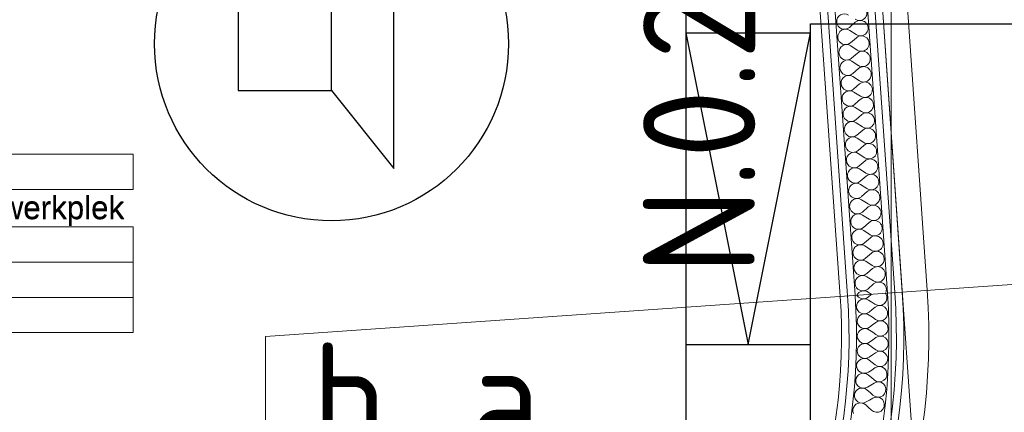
# Model space of a CAD drawing. Header units: millimetres. Extents: x -39149 to 267781, y -2340 to 58540.
# Tile 225 of 244: x 41812 to 43393, y 38882 to 39512. Entities that reach past the tile are written whole.
import ezdxf
from ezdxf.enums import TextEntityAlignment as Align

# ---------------------------------------------------------------- set-up
doc = ezdxf.new("R2010")
doc.units = ezdxf.units.MM
doc.header["$LTSCALE"] = 100
doc.header["$MEASUREMENT"] = 0
doc.linetypes.add('B0605', pattern=[141, 70, -35, 1, -35])
doc.linetypes.add('B0701', pattern=[46.823999, 31.199999, -15.624])
for name, color, linetype in [('22 C Binnenwanden', 7, 'Continuous'), ('22 C Binnenwanden Doorsnede-arcering', 7, 'Continuous'), ('22 C Binnenwanden Laagscheidingslijnen', 7, 'Continuous'), ('82 Interieur', 7, 'Continuous'), ('A Stramien', 7, 'Continuous'), ('EL6131--_KG', 3, 'Continuous'), ('EL6311--_LICHT_BINNEN', 3, 'Continuous'), ('EL6421--_GELUID', 3, 'Continuous'), ('EL6441--_DATACOM', 3, 'Continuous'), ('T Maatvoering 1_ 50', 7, 'Continuous'), ('Z Ruimteoppervlak', 7, 'Continuous'), ('Z Ruimteoppervlak Zone label', 7, 'Continuous'), ('Z Ruimteoppervlak Zone tekst', 7, 'Continuous')]:
    doc.layers.add(name, color=color, linetype=linetype)
doc.styles.add('buro-012', font='isocp.shx', dxfattribs={"height": 120})
doc.styles.add('BURO-018', font='isocp.shx', dxfattribs={"height": 180})
doc.styles.add('GENERATED_STYLE_1', font='arial.ttf')
doc.styles.add('GENERATED_STYLE_2', font='swiss.ttf')
doc.styles.add('GENERATED_STYLE_3', font='swiss.ttf', dxfattribs={"width": 0.96})
doc.styles.get("Standard").update_dxf_attribs({"font": 'txt', "bigfont": 'BIGFONT.SHX'})

# ---------------------------------------------------------------- blocks, each defined once
blk = doc.blocks.new('concentratie werkplek_0.14_3_7', base_point=(41743.7, 39154.6))
at = {"layer": 'Z Ruimteoppervlak Zone label', "color": 8, "linetype": 'Continuous', "lineweight": 0}
for p, q in [((41493.4, 39296), (41994.1, 39296)), ((41493.4, 39239.4), (41493.4, 39296)), ((41994.1, 39296), (41994.1, 39239.4)), ((41994.1, 39239.4), (41493.4, 39239.4)), ((41493.4, 39179.1), (41994.1, 39179.1)), ((41493.4, 39122.5), (41493.4, 39179.1)), ((41994.1, 39179.1), (41994.1, 39122.5)), ((41994.1, 39122.5), (41493.4, 39122.5)), ((41493.4, 39122.5), (41994.1, 39122.5)), ((41493.4, 39065.9), (41493.4, 39122.5)), ((41994.1, 39122.5), (41994.1, 39065.9)), ((41994.1, 39065.9), (41493.4, 39065.9)), ((41493.4, 39065.9), (41994.1, 39065.9)), ((41493.4, 39009.4), (41493.4, 39065.9)), ((41994.1, 39065.9), (41994.1, 39009.4)), ((41994.1, 39009.4), (41493.4, 39009.4))]:
    blk.add_line(p, q, dxfattribs=at)
at = {"linetype": 'Continuous', "lineweight": 0, "flags": 1}
for tag in ['ROOM_AREA', 'ROOM_PERIM', 'ROOM_WALLS_SURF', 'ROOM_DOORS_SURF', 'ROOM_WINDS_SURF', 'ROOM_BASELEV', 'ROOM_NET_AREA', 'ROOM_REDUCED_AREA', 'ROOM_CALC_AREA', 'ROOM_VOLUME']:
    blk.add_attdef(tag, text='', height=2000, dxfattribs=at).set_placement((41743.7, 38583.2), align=Align.BOTTOM_LEFT)
at = {"layer": 'Z Ruimteoppervlak Zone tekst', "color": 2, "lineweight": 0, "insert": (41513.4, 39170.9), "char_height": 36, "attachment_point": 1, "style": 'GENERATED_STYLE_1'}
blk.add_mtext('{7,38 m²}', dxfattribs=at)
at = {"layer": 'Z Ruimteoppervlak Zone tekst', "color": 2, "lineweight": 0}
for tag, style, p in [('ROOM_NUMBER', 'GENERATED_STYLE_1', (41513.4, 39241.1)), ('ROOM_NAME', 'GENERATED_STYLE_2', (41493.4, 39180.5)), ('ROOM_HEIGHT', 'GENERATED_STYLE_1', (41513.4, 39067.6)), ('BASEC', 'GENERATED_STYLE_1', (41513.4, 39011.1))]:
    blk.add_attdef(tag, text='', height=36, dxfattribs=dict(at, style=style)).set_placement(p, align=Align.BOTTOM_LEFT)
blk = doc.blocks.new('*X620')
at = {"layer": '22 C Binnenwanden Doorsnede-arcering', "color": 8, "linetype": 'Continuous', "lineweight": 0}
for p, q in [((43179.4, 39070.4), (43174.7, 39066.5)), ((43180.3, 39071.1), (43179.4, 39070.4)), ((43201.9, 39072.6), (43202.6, 39071.9)), ((43202.6, 39071.9), (43204.2, 39068)), ((43156.6, 39068.5), (43156.1, 39069.4)), ((43156.1, 39054.3), (43157.3, 39057.3)), ((43158.9, 39066.2), (43156.6, 39068.5)), ((43157.3, 39057.3), (43159.3, 39060)), ((43161.9, 39064.5), (43158.9, 39066.2)), ((43159.3, 39060), (43162, 39062)), ((43165.2, 39063.7), (43161.9, 39064.5)), ((43162, 39062), (43165.2, 39063.3)), ((43168.6, 39063.7), (43165.2, 39063.7)), ((43165.2, 39063.3), (43168.6, 39063.6)), ((43171.9, 39064.7), (43168.6, 39063.7)), ((43168.6, 39063.6), (43172, 39063.1)), ((43174.7, 39066.5), (43171.9, 39064.7)), ((43172, 39063.1), (43175, 39061.7)), ((43180.2, 39058.3), (43175, 39061.7)), ((43185.3, 39055), (43180.2, 39058.3)), ((43189.2, 39053.3), (43185.3, 39055)), ((43200.9, 39056.4), (43197.4, 39054)), ((43203.3, 39059.8), (43200.9, 39056.4)), ((43204.5, 39063.8), (43203.3, 39059.8)), ((43204.2, 39068), (43204.5, 39063.8)), ((43155.8, 39051), (43156.1, 39054.3)), ((43156.4, 39047.8), (43155.8, 39051)), ((43157.9, 39044.9), (43156.4, 39047.8)), ((43160.2, 39042.5), (43157.9, 39044.9)), ((43163.1, 39040.8), (43160.2, 39042.5)), ((43166.4, 39039.8), (43163.1, 39040.8)), ((43163.2, 39038.3), (43166.4, 39039.4)), ((43169.8, 39039.8), (43166.4, 39039.8)), ((43166.4, 39039.4), (43169.8, 39039.7)), ((43173.1, 39040.7), (43169.8, 39039.8)), ((43169.8, 39039.7), (43173.2, 39039.1)), ((43176, 39042.4), (43173.1, 39040.7)), ((43173.2, 39039.1), (43176.2, 39037.6)), ((43180.8, 39046.3), (43176, 39042.4)), ((43185.6, 39050.1), (43180.8, 39046.3)), ((43185.6, 39050.1), (43189.2, 39052.2)), ((43193.4, 39053), (43189.2, 39053.3)), ((43189.2, 39052.2), (43193.4, 39052.9)), ((43197.4, 39054), (43193.4, 39053)), ((43193.4, 39052.9), (43197.5, 39052.3)), ((43197.5, 39052.3), (43201.2, 39050.3)), ((43201.2, 39050.3), (43204, 39047.1)), ((43204, 39047.1), (43205.5, 39043.2)), ((43205.7, 39039), (43204.4, 39035)), ((43205.5, 39043.2), (43205.7, 39039)), ((43156.7, 39027.5), (43157.1, 39030.7)), ((43157.2, 39024.3), (43156.7, 39027.5)), ((43157.1, 39030.7), (43158.4, 39033.7)), ((43158.7, 39021.3), (43157.2, 39024.3)), ((43158.4, 39033.7), (43160.5, 39036.3)), ((43160.5, 39036.3), (43163.2, 39038.3)), ((43181.3, 39034.2), (43176.2, 39037.6)), ((43186.3, 39030.7), (43181.3, 39034.2)), ((43186.5, 39025.8), (43181.6, 39022)), ((43190.1, 39028.9), (43186.3, 39030.7)), ((43186.5, 39025.8), (43190.1, 39027.8)), ((43194.3, 39028.4), (43190.1, 39028.9)), ((43190.1, 39027.8), (43194.3, 39028.4)), ((43198.4, 39029.4), (43194.3, 39028.4)), ((43194.3, 39028.4), (43198.4, 39027.7)), ((43201.9, 39031.7), (43198.4, 39029.4)), ((43198.4, 39027.7), (43202, 39025.6)), ((43204.4, 39035), (43201.9, 39031.7)), ((43202, 39025.6), (43204.8, 39022.4)), ((43157.5, 39007.1), (43158.8, 39010.1)), ((43160.9, 39018.8), (43158.7, 39021.3)), ((43158.8, 39010.1), (43161, 39012.6)), ((43163.7, 39017), (43160.9, 39018.8)), ((43161, 39012.6), (43163.8, 39014.5)), ((43167, 39016), (43163.7, 39017)), ((43163.8, 39014.5), (43167, 39015.6)), ((43170.4, 39015.9), (43167, 39016)), ((43167, 39015.6), (43170.4, 39015.8)), ((43173.7, 39016.7), (43170.4, 39015.9)), ((43170.4, 39015.8), (43173.7, 39015.1)), ((43176.7, 39018.3), (43173.7, 39016.7)), ((43173.7, 39015.1), (43176.8, 39013.5)), ((43181.6, 39022), (43176.7, 39018.3)), ((43181.7, 39009.9), (43176.8, 39013.5)), ((43186.7, 39006.3), (43181.7, 39009.9)), ((43204.9, 39010.2), (43202.3, 39007)), ((43204.8, 39022.4), (43206.2, 39018.4)), ((43206.3, 39014.2), (43204.9, 39010.2)), ((43206.2, 39018.4), (43206.3, 39014.2)), ((43157, 39003.9), (43157.5, 39007.1)), ((43157.5, 39000.6), (43157, 39003.9)), ((43158.8, 38997.7), (43157.5, 39000.6)), ((43161, 38995.1), (43158.8, 38997.7)), ((43163.8, 38993.2), (43161, 38995.1)), ((43167, 38992.2), (43163.8, 38993.2)), ((43163.8, 38990.7), (43167, 38991.7)), ((43170.4, 38992), (43167, 38992.2)), ((43167, 38991.7), (43170.4, 38991.9)), ((43173.8, 38992.7), (43170.4, 38992)), ((43170.4, 38991.9), (43173.8, 38991.1)), ((43176.8, 38994.2), (43173.8, 38992.7)), ((43181.8, 38997.8), (43176.8, 38994.2)), ((43186.7, 39001.5), (43181.8, 38997.8)), ((43190.5, 39004.5), (43186.7, 39006.3)), ((43186.7, 39001.5), (43190.5, 39003.3)), ((43194.6, 39003.9), (43190.5, 39004.5)), ((43190.5, 39003.3), (43194.6, 39003.9)), ((43198.7, 39004.8), (43194.6, 39003.9)), ((43194.6, 39003.9), (43198.7, 39003)), ((43202.3, 39007), (43198.7, 39004.8)), ((43198.7, 39003), (43202.3, 39000.8)), ((43202.3, 39000.8), (43204.9, 38997.6)), ((43204.9, 38997.6), (43206.3, 38993.6)), ((43206.3, 38993.6), (43206.3, 38989.4)), ((43156.7, 38980.3), (43157.3, 38983.5)), ((43157.1, 38977), (43156.7, 38980.3)), ((43158.4, 38974), (43157.1, 38977)), ((43157.3, 38983.5), (43158.7, 38986.4)), ((43158.7, 38986.4), (43160.9, 38988.9)), ((43160.9, 38988.9), (43163.8, 38990.7)), ((43173.8, 38991.1), (43176.7, 38989.4)), ((43181.6, 38985.7), (43176.7, 38989.4)), ((43186.4, 38977.1), (43181.3, 38973.6)), ((43186.5, 38982), (43181.6, 38985.7)), ((43186.4, 38977.1), (43190.2, 38978.9)), ((43190.2, 38980), (43186.5, 38982)), ((43194.3, 38979.4), (43190.2, 38980)), ((43190.2, 38978.9), (43194.3, 38979.4)), ((43198.5, 38980.1), (43194.3, 38979.4)), ((43194.3, 38979.4), (43198.4, 38978.4)), ((43198.4, 38978.4), (43201.9, 38976.1)), ((43202.1, 38982.2), (43198.5, 38980.1)), ((43201.9, 38976.1), (43204.5, 38972.8)), ((43204.8, 38985.5), (43202.1, 38982.2)), ((43206.3, 38989.4), (43204.8, 38985.5)), ((43155.9, 38956.7), (43156.5, 38959.9)), ((43156.5, 38959.9), (43158, 38962.8)), ((43158, 38962.8), (43160.3, 38965.2)), ((43160.5, 38971.4), (43158.4, 38974)), ((43160.3, 38965.2), (43163.2, 38967)), ((43163.3, 38969.5), (43160.5, 38971.4)), ((43163.2, 38967), (43166.4, 38967.9)), ((43166.5, 38968.3), (43163.3, 38969.5)), ((43166.4, 38967.9), (43169.9, 38967.9)), ((43169.9, 38968), (43166.5, 38968.3)), ((43173.2, 38968.7), (43169.9, 38968)), ((43169.9, 38967.9), (43173.2, 38967.1)), ((43176.3, 38970.2), (43173.2, 38968.7)), ((43173.2, 38967.1), (43176.1, 38965.4)), ((43180.9, 38961.5), (43176.1, 38965.4)), ((43181.3, 38973.6), (43176.3, 38970.2)), ((43185.7, 38957.7), (43180.9, 38961.5)), ((43204.1, 38960.7), (43201.3, 38957.5)), ((43205.6, 38964.6), (43204.1, 38960.7)), ((43204.5, 38972.8), (43205.8, 38968.8)), ((43205.8, 38968.8), (43205.6, 38964.6)), ((43156.2, 38953.4), (43155.9, 38956.7)), ((43157.4, 38950.4), (43156.2, 38953.4)), ((43159.4, 38947.8), (43157.4, 38950.4)), ((43162.1, 38945.7), (43159.4, 38947.8)), ((43162, 38943.2), (43165.3, 38944.1)), ((43165.3, 38944.5), (43162.1, 38945.7)), ((43168.7, 38944.1), (43165.3, 38944.5)), ((43165.3, 38944.1), (43168.7, 38944)), ((43172.1, 38944.7), (43168.7, 38944.1)), ((43168.7, 38944), (43172, 38943.1)), ((43175.1, 38946.1), (43172.1, 38944.7)), ((43180.3, 38949.4), (43175.1, 38946.1)), ((43185.4, 38952.8), (43180.3, 38949.4)), ((43185.4, 38952.8), (43189.3, 38954.5)), ((43189.3, 38955.6), (43185.7, 38957.7)), ((43193.4, 38954.9), (43189.3, 38955.6)), ((43189.3, 38954.5), (43193.4, 38954.8)), ((43197.6, 38955.5), (43193.4, 38954.9)), ((43193.4, 38954.8), (43197.5, 38953.8)), ((43197.5, 38953.8), (43201, 38951.4)), ((43201.3, 38957.5), (43197.6, 38955.5)), ((43201, 38951.4), (43203.4, 38948)), ((43203.4, 38948), (43204.6, 38944)), ((43204.6, 38944), (43204.4, 38939.8)), ((43154.4, 38933.1), (43155.1, 38936.3)), ((43154.7, 38929.9), (43154.4, 38933.1)), ((43155.8, 38926.8), (43154.7, 38929.9)), ((43155.1, 38936.3), (43156.7, 38939.2)), ((43156.7, 38939.2), (43159.1, 38941.6)), ((43159.1, 38941.6), (43162, 38943.2)), ((43172, 38943.1), (43174.9, 38941.3)), ((43179.6, 38937.4), (43174.9, 38941.3)), ((43183.9, 38928.5), (43178.7, 38925.3)), ((43184.2, 38933.4), (43179.6, 38937.4)), ((43183.9, 38928.5), (43187.8, 38930.1)), ((43187.8, 38931.2), (43184.2, 38933.4)), ((43191.9, 38930.4), (43187.8, 38931.2)), ((43187.8, 38930.1), (43191.9, 38930.4)), ((43196.1, 38930.9), (43191.9, 38930.4)), ((43191.9, 38930.4), (43196, 38929.2)), ((43196, 38929.2), (43199.4, 38926.8)), ((43199.8, 38932.9), (43196.1, 38930.9)), ((43202.7, 38935.9), (43199.8, 38932.9)), ((43204.4, 38939.8), (43202.7, 38935.9)), ((43152.4, 38909.6), (43153.2, 38912.8)), ((43153.2, 38912.8), (43154.8, 38915.6)), ((43154.8, 38915.6), (43157.2, 38917.9)), ((43157.8, 38924.1), (43155.8, 38926.8)), ((43157.2, 38917.9), (43160.2, 38919.5)), ((43160.4, 38922), (43157.8, 38924.1)), ((43160.2, 38919.5), (43163.5, 38920.3)), ((43163.6, 38920.7), (43160.4, 38922)), ((43163.5, 38920.3), (43166.9, 38920.2)), ((43166.9, 38920.3), (43163.6, 38920.7)), ((43170.3, 38920.7), (43166.9, 38920.3)), ((43166.9, 38920.2), (43170.2, 38919.1)), ((43170.2, 38919.1), (43173, 38917.3)), ((43173.4, 38922.1), (43170.3, 38920.7)), ((43177.6, 38913.2), (43173, 38917.3)), ((43178.7, 38925.3), (43173.4, 38922.1)), ((43182.2, 38909.1), (43177.6, 38913.2)), ((43199.4, 38926.8), (43201.8, 38923.3)), ((43202.5, 38915), (43200.7, 38911.2)), ((43201.8, 38923.3), (43202.8, 38919.2)), ((43202.8, 38919.2), (43202.5, 38915)), ((43152.6, 38906.4), (43152.4, 38909.6)), ((43153.6, 38903.3), (43152.6, 38906.4)), ((43155.5, 38900.5), (43153.6, 38903.3)), ((43158.1, 38898.4), (43155.5, 38900.5)), ((43157.8, 38895.9), (43161.2, 38896.6)), ((43161.2, 38897), (43158.1, 38898.4)), ((43164.6, 38896.4), (43161.2, 38897)), ((43161.2, 38896.6), (43164.6, 38896.3)), ((43168, 38896.8), (43164.6, 38896.4)), ((43171.1, 38898.1), (43168, 38896.8)), ((43176.4, 38901.2), (43171.1, 38898.1)), ((43181.7, 38904.3), (43176.4, 38901.2)), ((43181.7, 38904.3), (43185.6, 38905.8)), ((43185.8, 38906.9), (43182.2, 38909.1)), ((43185.6, 38905.8), (43189.8, 38905.9)), ((43189.8, 38905.9), (43185.8, 38906.9)), ((43194, 38906.4), (43189.8, 38905.9)), ((43189.8, 38905.9), (43193.8, 38904.7)), ((43193.8, 38904.7), (43197.2, 38902.1)), ((43197.8, 38908.2), (43194, 38906.4)), ((43197.2, 38902.1), (43199.5, 38898.6)), ((43200.7, 38911.2), (43197.8, 38908.2)), ((43199.5, 38898.6), (43200.4, 38894.5)), ((43149.8, 38886.2), (43150.7, 38889.3)), ((43149.9, 38882.9), (43149.8, 38886.2)), ((43150.8, 38879.8), (43149.9, 38882.9)), ((43150.7, 38889.3), (43152.4, 38892.1)), ((43152.4, 38892.1), (43154.8, 38894.4)), ((43154.8, 38894.4), (43157.8, 38895.9)), ((43164.6, 38896.3), (43167.8, 38895.2)), ((43167.8, 38895.2), (43170.6, 38893.3)), ((43175.1, 38889.1), (43170.6, 38893.3)), ((43179.6, 38884.9), (43175.1, 38889.1)), ((43183.1, 38882.6), (43179.6, 38884.9)), ((43187.1, 38881.6), (43183.1, 38882.6)), ((43191.3, 38881.9), (43187.1, 38881.6)), ((43195.1, 38883.6), (43191.3, 38881.9)), ((43198.1, 38886.6), (43195.1, 38883.6)), ((43200, 38890.3), (43198.1, 38886.6)), ((43200.4, 38894.5), (43200, 38890.3))]:
    blk.add_line(p, q, dxfattribs=at)
blk = doc.blocks.new('Wall_118_7', base_point=(42206.8, 37978))
at = {"layer": '22 C Binnenwanden', "color": 8, "linetype": 'Continuous', "lineweight": 0}
for radius in [1025, 925]:
    blk.add_arc((42206.8, 39003), radius, 270, 4.0043, dxfattribs=at)
at = {"layer": '22 C Binnenwanden Laagscheidingslijnen', "color": 8, "linetype": 'Continuous', "lineweight": 0}
for radius in [1013, 1001, 949, 937]:
    blk.add_arc((42206.8, 39003), radius, 270, 4.0043, dxfattribs=at)
at = {"layer": '22 C Binnenwanden', "color": 1, "lineweight": 0}
blk.add_blockref('*X620', (0, 0), dxfattribs=at)
blk = doc.blocks.new('*X624')
at = {"layer": '22 C Binnenwanden Doorsnede-arcering', "color": 8, "linetype": 'Continuous', "lineweight": 0}
for p, q in [((43153.8, 39507.5), (43144.4, 39499.4)), ((43155.2, 39487.7), (43144.8, 39494.4)), ((43155.5, 39482.8), (43146.2, 39474.7)), ((43156.9, 39463), (43146.5, 39469.7)), ((43157.3, 39458.1), (43147.9, 39450)), ((43158.6, 39438.3), (43148.2, 39445)), ((43159, 39433.4), (43149.6, 39425.3)), ((43160.4, 39413.6), (43150, 39420.3)), ((43160.7, 39408.7), (43151.4, 39400.6)), ((43162.1, 39388.9), (43151.7, 39395.6)), ((43162.4, 39384), (43153.1, 39375.9)), ((43163.8, 39364.2), (43153.4, 39370.9)), ((43164.2, 39359.3), (43154.8, 39351.2)), ((43165.6, 39339.5), (43155.2, 39346.2)), ((43165.9, 39334.6), (43156.5, 39326.5)), ((43167.3, 39314.8), (43156.9, 39321.5)), ((43167.6, 39309.9), (43158.3, 39301.8)), ((43169, 39290.1), (43158.6, 39296.8)), ((43169.4, 39285.2), (43160, 39277.1)), ((43170.7, 39265.4), (43160.3, 39272.1)), ((43171.1, 39260.5), (43161.7, 39252.4)), ((43172.5, 39240.7), (43162.1, 39247.4)), ((43172.8, 39235.8), (43163.5, 39227.7)), ((43174.2, 39216), (43163.8, 39222.7)), ((43174.6, 39211.1), (43165.2, 39203)), ((43175.9, 39191.3), (43165.5, 39198)), ((43176.3, 39186.4), (43166.9, 39178.3)), ((43177.7, 39166.6), (43167.3, 39173.3)), ((43178, 39161.7), (43168.6, 39153.6)), ((43179.4, 39141.9), (43169, 39148.6)), ((43179.7, 39137), (43170.4, 39128.9)), ((43181.1, 39117.2), (43170.7, 39123.9)), ((43181.5, 39112.3), (43172.1, 39104.2)), ((43182.9, 39092.5), (43172.5, 39099.2)), ((43183.2, 39087.6), (43173.8, 39079.4)), ((43179.5, 39071.1), (43174.2, 39074.5))]:
    blk.add_line(p, q, dxfattribs=at)
for centre, start, end in [((43160.2, 39522.8), 237.1344, 130.8742), ((43136.3, 39508.7), 57.1344, 184.0043), ((43136.3, 39508.7), 184.0043, 310.8742), ((43161.9, 39498.1), 237.1344, 130.8742), ((43138.1, 39484), 57.1344, 184.0043), ((43138.1, 39484), 184.0043, 310.8742), ((43163.6, 39473.4), 237.1344, 130.8742), ((43139.8, 39459.3), 57.1344, 184.0043), ((43139.8, 39459.3), 184.0043, 310.8742), ((43165.4, 39448.7), 237.1344, 130.8742), ((43141.5, 39434.6), 57.1344, 184.0043), ((43167.1, 39424), 237.1344, 130.8742), ((43141.5, 39434.6), 184.0043, 310.8742), ((43143.3, 39409.9), 57.1344, 184.0043), ((43143.3, 39409.9), 184.0043, 310.8742), ((43168.8, 39399.3), 237.1344, 130.8742), ((43145, 39385.2), 57.1344, 184.0043), ((43170.6, 39374.6), 237.1344, 130.8742), ((43145, 39385.2), 184.0043, 310.8742), ((43146.7, 39360.5), 57.1344, 184.0043), ((43146.7, 39360.5), 184.0043, 310.8742), ((43172.3, 39349.9), 237.1344, 130.8742), ((43148.4, 39335.8), 57.1344, 184.0043), ((43148.4, 39335.8), 184.0043, 310.8742), ((43150.2, 39311.1), 57.1344, 184.0043), ((43174, 39325.2), 237.1344, 130.8742), ((43150.2, 39311.1), 184.0043, 310.8742), ((43175.7, 39300.5), 237.1344, 130.8742), ((43151.9, 39286.4), 57.1344, 184.0043), ((43151.9, 39286.4), 184.0043, 310.8742), ((43177.5, 39275.8), 237.1344, 130.8742), ((43153.6, 39261.7), 57.1344, 184.0043), ((43153.6, 39261.7), 184.0043, 310.8742), ((43179.2, 39251.1), 237.1344, 130.8742), ((43155.4, 39237), 57.1344, 184.0043), ((43155.4, 39237), 184.0043, 310.8742), ((43180.9, 39226.4), 237.1344, 130.8742), ((43157.1, 39212.3), 57.1344, 184.0043), ((43182.7, 39201.7), 237.1344, 130.8742), ((43157.1, 39212.3), 184.0043, 310.8742), ((43158.8, 39187.6), 57.1344, 184.0043), ((43158.8, 39187.6), 184.0043, 310.8742), ((43184.4, 39177), 237.1344, 130.8742), ((43160.5, 39162.9), 57.1344, 184.0043), ((43160.5, 39162.9), 184.0043, 310.8742), ((43162.3, 39138.2), 57.1344, 184.0043), ((43186.1, 39152.3), 237.1344, 130.8742), ((43162.3, 39138.2), 184.0043, 310.8742), ((43187.8, 39127.6), 237.1344, 130.8742), ((43164, 39113.5), 57.1344, 184.0043), ((43164, 39113.5), 184.0043, 310.8742), ((43189.6, 39102.9), 237.1344, 130.8742), ((43165.7, 39088.8), 57.1344, 184.0043), ((43165.7, 39088.8), 184.0043, 310.8742), ((43191.3, 39078.2), 333.5958, 130.8742), ((43167.5, 39064.1), 57.1344, 154.4112)]:
    blk.add_arc(centre, 12.4, start, end, dxfattribs=at)
blk = doc.blocks.new('Wall_119_7', base_point=(42961.5, 42900))
at = {"layer": '22 C Binnenwanden', "color": 8, "linetype": 'Continuous', "lineweight": 0}
for p, q in [((43229.3, 39074.6), (43095.8, 40981.8)), ((43003, 40874.8), (43129.5, 39067.6))]:
    blk.add_line(p, q, dxfattribs=at)
at = {"layer": '22 C Binnenwanden Laagscheidingslijnen', "color": 8, "linetype": 'Continuous', "lineweight": 0}
for p, q in [((43217.3, 39073.7), (43083.8, 40980.9)), ((43205.3, 39072.9), (43076.8, 40909.4)), ((43025.1, 40902.1), (43153.5, 39069.3)), ((43014.1, 40888.4), (43141.5, 39068.4))]:
    blk.add_line(p, q, dxfattribs=at)
at = {"layer": '22 C Binnenwanden', "color": 1, "lineweight": 0}
blk.add_blockref('*X624', (0, 0), dxfattribs=at)
blk = doc.blocks.new('Wall_125_7', base_point=(42206.8, 37938))
at = {"layer": '22 C Binnenwanden', "color": 8, "linetype": 'Continuous', "lineweight": 0}
for radius in [1065, 1025]:
    blk.add_arc((42206.8, 39003), radius, 270, 4.0043, dxfattribs=at)
blk = doc.blocks.new('Wall_128_7', base_point=(43135.9, 40981.6))
at = {"layer": '22 C Binnenwanden', "color": 8, "linetype": 'Continuous', "lineweight": 0}
for p, q in [((43096, 40978.8), (43229.3, 39074.6)), ((43269.2, 39077.4), (43135.9, 40981.6))]:
    blk.add_line(p, q, dxfattribs=at)
blk = doc.blocks.new('Kantoorstoel 01 14_2')
at = {"layer": '82 Interieur', "color": 8, "linetype": 'Continuous', "lineweight": 0}
for p, q in [((390, 790.1), (440, 790.1)), ((390, 710.1), (390, 790.1)), ((440, 710.1), (440, 790.1)), ((390, 710.1), (440, 710.1)), ((408, 629.3), (409, 710.1)), ((422, 629.3), (421, 710.1)), ((167.7, 533), (165.7, 421.1)), ((663.2, 533), (665.2, 421.1)), ((14.5, 516.6), (-0.7, 468.9)), ((90.7, 492.3), (14.5, 516.6)), ((740.2, 492.3), (816.4, 516.6)), ((816.4, 516.6), (831.5, 468.9)), ((90.7, 492.3), (75.5, 444.7)), ((740.2, 492.3), (755.3, 444.7)), ((75.5, 444.7), (-0.7, 468.9)), ((166, 433.5), (81.2, 462.3)), ((166.2, 448.5), (84.8, 473.8)), ((664.7, 448.5), (746.1, 473.8)), ((664.9, 433.5), (749.7, 462.3)), ((755.3, 444.7), (831.5, 468.9)), ((96, 191.4), (96, 375.2)), ((196, 191.4), (196, 375.2)), ((634.9, 191.4), (634.9, 375.2)), ((734.9, 191.4), (734.9, 375.2)), ((218.6, 98.7), (205.4, 80)), ((612.3, 98.7), (625.5, 80)), ((190, 91.2), (143, 26.5)), ((190, 91.2), (230.4, 61.8)), ((228.5, 91), (215.1, 73)), ((640.9, 91.2), (600.4, 61.8)), ((602.4, 91), (615.8, 73)), ((640.9, 91.2), (687.9, 26.5)), ((230.4, 61.8), (183.4, -2.9)), ((415.4, 60.4), (323, 60.4)), ((415.4, 60.4), (507.9, 60.4)), ((600.4, 61.8), (647.4, -2.9)), ((143, 26.5), (183.4, -2.9)), ((687.9, 26.5), (647.4, -2.9))]:
    blk.add_line(p, q, dxfattribs=at)
for centre, major_axis, start_param, end_param in [((401, 189.5), (0, -439.9), 3.107651, 3.558821), ((429.9, 189.5), (0, -439.9), 2.724365, 3.175535), ((264.1, 497.4), (0, -102.9), 3.554672, 4.359188), ((566.8, 497.4), (0, -102.9), 1.923998, 2.728514), ((401, 71.1), (0, -439.9), 3.107651, 3.558821), ((429.9, 71.1), (0, -439.9), 2.724365, 3.175535), ((264.1, 379), (0, -102.9), 3.554672, 4.309737), ((566.8, 379), (0, -102.9), 1.973448, 2.728514), ((146, 375.2), (0, -50), 1.570796, 4.712389), ((684.9, 375.2), (0, -50), 1.570796, 4.712389), ((146, 191.4), (0, -50), 4.712389, 7.853982), ((684.9, 191.4), (0, -50), 4.712389, 7.853982), ((323, 222.1), (0, -161.6), 5.158147, 6.283185), ((507.9, 222.1), (0, -161.6), 0, 1.125039)]:
    blk.add_ellipse(centre, major_axis=major_axis, ratio=0.999212, start_param=start_param, end_param=end_param, dxfattribs=at)
blk = doc.blocks.new('Standard grid marker_17')
at = {"layer": 'A Stramien', "color": 8, "linetype": 'B0605', "lineweight": 0}
blk.add_line((4000, 0), (46394.8, 0), dxfattribs=at)
at = {"layer": 'A Stramien', "color": 4, "lineweight": 0, "style": 'GENERATED_STYLE_3'}
blk.add_attdef('AC_MARKERTEXT_1', text='', height=100, rotation=90, dxfattribs=at).set_placement((-20, -52.3), align=Align.BOTTOM_LEFT)
blk = doc.blocks.new('concentratie werkplek_0.14_3_8', base_point=(41743.7, 39154.6))
at = {"layer": 'Z Ruimteoppervlak Zone label', "color": 8, "linetype": 'Continuous', "lineweight": 0}
for p, q in [((41493.4, 39296), (41994.1, 39296)), ((41493.4, 39239.4), (41493.4, 39296)), ((41994.1, 39296), (41994.1, 39239.4)), ((41994.1, 39239.4), (41493.4, 39239.4)), ((41493.4, 39179.1), (41994.1, 39179.1)), ((41493.4, 39122.5), (41493.4, 39179.1)), ((41994.1, 39179.1), (41994.1, 39122.5)), ((41994.1, 39122.5), (41493.4, 39122.5)), ((41493.4, 39122.5), (41994.1, 39122.5)), ((41493.4, 39065.9), (41493.4, 39122.5)), ((41994.1, 39122.5), (41994.1, 39065.9)), ((41994.1, 39065.9), (41493.4, 39065.9)), ((41493.4, 39065.9), (41994.1, 39065.9)), ((41493.4, 39009.4), (41493.4, 39065.9)), ((41994.1, 39065.9), (41994.1, 39009.4)), ((41994.1, 39009.4), (41493.4, 39009.4))]:
    blk.add_line(p, q, dxfattribs=at)
blk = doc.blocks.new('1114A1')
at = {"color": 0, "linetype": 'Continuous'}
for p, q in [((0.625, 3.333), (2.742, 7)), ((2.742, 7), (3.955, 6.3))]:
    blk.add_line(p, q, dxfattribs=at)
blk.add_circle((0, 2.25), 1.25, dxfattribs=at)
at = {"color": 0, "linetype": 'Continuous', "style": 'BURO-018'}
blk.add_attdef('SWITCHCODE', text='', height=1.8, dxfattribs=at).set_placement((3.356, 9), align=Align.MIDDLE)
at = {"color": 0, "linetype": 'Continuous', "style": 'BURO-018', "flags": 1}
blk.add_attdef('ARTICLECODE', text='', height=1.8, dxfattribs=at).set_placement((0, 0), align=Align.MIDDLE)
blk = doc.blocks.new('E00497')
at = {"color": 0}
for p, q in [((0, 0.75), (1, 2)), ((1, -2), (1, 2)), ((0, 0.75), (-1.5, 0.75)), ((0, -0.75), (0, 0.75)), ((-1.5, -0.75), (0, -0.75)), ((0, -0.75), (1, -2))]:
    blk.add_line(p, q, dxfattribs=at)
blk.add_line((-1.5, 0.75), (-1.5, -0.75))
blk.add_circle((0, 0), 2.841, dxfattribs=at)
at = {"color": 0, "linetype": 'Continuous', "style": 'BURO-018'}
blk.add_attdef('TEXT1', text='', height=1.8, dxfattribs=at).set_placement((0, 4.5), align=Align.MIDDLE)
at = {"color": 0, "linetype": 'Continuous', "style": 'BURO-018', "flags": 1}
blk.add_attdef('ARTICLECODE', text='', height=1.8, dxfattribs=at).set_placement((0, 0), align=Align.MIDDLE)
blk = doc.blocks.new('E00153')
at = {"color": 7, "style": 'BURO-018'}
for tag, p in [('COMMENT1', (-6, 12)), ('COMMENT2', (6, 12)), ('DATACOM1', (-6, 9)), ('DATACOM2', (6, 9))]:
    blk.add_attdef(tag, text='', height=1.8, dxfattribs=at).set_placement(p, align=Align.MIDDLE)
at = {"color": 0, "style": 'BURO-018'}
blk.add_attdef('TEXT1', text='', height=1.8, dxfattribs=at).set_placement((2.5, 6), align=Align.MIDDLE)
at = {"color": 0, "linetype": 'Continuous', "style": 'BURO-018', "flags": 1}
blk.add_attdef('ARTICLECODE', text='', height=1.8, dxfattribs=at).set_placement((0, 0), align=Align.MIDDLE)

msp = doc.modelspace()

# ---------------------------------------------------------------- linework, layer by layer
at = {"layer": 'EL6131--_KG'}
for p, q in [((42881.7, 39705.1), (42881.7, 37012.3)), ((43081.7, 36612.3), (43081.7, 39505.1)), ((43081.7, 39505.1), (46881.7, 39505.1))]:
    msp.add_line(p, q, dxfattribs=at)
at = {"layer": 'EL6131--_KG', "linetype": 'Continuous'}
for p, q in [((42881.7, 39490.4), (42981.7, 38990.4)), ((42881.7, 39490.4), (43081.7, 39490.4)), ((42981.7, 38990.4), (43081.7, 39490.4)), ((42881.7, 38990.4), (43081.7, 38990.4))]:
    msp.add_line(p, q, dxfattribs=at)
at = {"layer": 'T Maatvoering 1_ 50', "color": 8, "linetype": 'B0701', "lineweight": 0}
for p, q in [((43299.3, 38074.4), (42966.7, 42825)), ((42206.8, 39003), (43495.3, 39093.2)), ((42206.8, 39003), (42206.8, 37703.3))]:
    msp.add_line(p, q, dxfattribs=at)

# ---------------------------------------------------------------- block references
at = {"layer": '22 C Binnenwanden', "color": 1, "lineweight": 0}
for name, p in [('Wall_119_7', (42961.5, 42900)), ('Wall_128_7', (43135.9, 40981.6)), ('Wall_125_7', (42206.8, 37938)), ('Wall_118_7', (42206.8, 37978))]:
    msp.add_blockref(name, p, dxfattribs=at)
at = {"layer": '82 Interieur', "color": 30, "linetype": 'Continuous', "lineweight": 0, "zscale": 1000, "rotation": 194.9746757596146}
msp.add_blockref('Kantoorstoel 01 14_2', (42620.4, 40413.6), dxfattribs=at)
at = {"layer": 'A Stramien', "color": 1, "linetype": 'Continuous', "lineweight": 0, "zscale": 1000, "rotation": 270}
msp.add_blockref('Standard grid marker_17', (43211.5, 48900), dxfattribs=at)
at = {"layer": 'EL6311--_LICHT_BINNEN', "linetype": 'Continuous'}
ref = msp.add_blockref('1114A1', (42005, 38003.4), dxfattribs=dict(at, xscale=99.99999999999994, yscale=99.99999999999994, zscale=99.99999999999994))
ref.add_attrib('SWITCHCODE', 'b', dxfattribs={"layer": '0', "color": 0, "linetype": 'ByBlock', "height": 180, "style": 'BURO-018'}).set_placement((42340.6, 38903.4), align=Align.MIDDLE)
ref = msp.add_blockref('1114A1', (42254.9, 38003.4), dxfattribs=dict(at, xscale=99.99999999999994, yscale=99.99999999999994, zscale=99.99999999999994))
ref.add_attrib('SWITCHCODE', 'a', dxfattribs={"layer": '0', "color": 0, "linetype": 'ByBlock', "height": 180, "style": 'BURO-018'}).set_placement((42590.5, 38903.4), align=Align.MIDDLE)
at = {"layer": 'EL6421--_GELUID', "linetype": 'Continuous'}
ref = msp.add_blockref('E00497', (42312.7, 39472.9), dxfattribs=dict(at, xscale=100, yscale=100, zscale=100))
ref.add_attrib('TEXT1', '0-50', dxfattribs={"layer": '0', "color": 1, "linetype": 'ByBlock', "height": 140, "style": 'buro-012'}).set_placement((42312.7, 39922.9), align=Align.MIDDLE)
at = {"layer": 'EL6441--_DATACOM', "linetype": 'Continuous'}
ref = msp.add_blockref('E00153', (42839.5, 40952.7), dxfattribs=dict(at, xscale=99.99999999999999, yscale=99.99999999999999, zscale=99.99999999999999, rotation=186.5256229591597))
ref.add_attrib('DATACOM1', 'N.0.2.35/36', dxfattribs={"layer": '0', "color": 1, "linetype": 'ByBlock', "height": 180, "rotation": 90, "style": 'BURO-018'}).set_placement((42902.8, 39643.2), align=Align.MIDDLE)
at = {"layer": 'Z Ruimteoppervlak', "color": 2, "linetype": 'Continuous', "lineweight": 0}
ref = msp.add_blockref('concentratie werkplek_0.14_3_7', (41743.7, 39154.6), dxfattribs=at)
ref.add_attrib('ROOM_NAME', 'concentratie werkplek', dxfattribs={"layer": 'Z Ruimteoppervlak Zone tekst', "color": 2, "linetype": 'Continuous', "lineweight": 0, "height": 36, "style": 'GENERATED_STYLE_2'}).set_placement((41493.4, 39180.5), align=Align.BOTTOM_LEFT)
ref.add_attrib('ROOM_NUMBER', '0.14', dxfattribs={"layer": 'Z Ruimteoppervlak Zone tekst', "color": 2, "linetype": 'Continuous', "lineweight": 0, "height": 36, "style": 'GENERATED_STYLE_1'}).set_placement((41513.4, 39241.1), align=Align.BOTTOM_LEFT)
ref.add_attrib('ROOM_HEIGHT', 'H: 2,80 m', dxfattribs={"layer": 'Z Ruimteoppervlak Zone tekst', "color": 2, "linetype": 'Continuous', "lineweight": 0, "height": 36, "style": 'GENERATED_STYLE_1'}).set_placement((41513.4, 39067.6), align=Align.BOTTOM_LEFT)
ref.add_attrib('BASEC', 'tapijt V2', dxfattribs={"layer": 'Z Ruimteoppervlak Zone tekst', "color": 2, "linetype": 'Continuous', "lineweight": 0, "height": 36, "style": 'GENERATED_STYLE_1'}).set_placement((41513.4, 39011.1), align=Align.BOTTOM_LEFT)
ref = msp.add_blockref('concentratie werkplek_0.14_3_8', (41743.7, 39154.6), dxfattribs=at)
ref.add_attrib('ROOM_NAME', 'concentratie werkplek', (41493.4, 39192.5), dxfattribs={"layer": 'Z Ruimteoppervlak Zone tekst', "color": 2, "linetype": 'Continuous', "lineweight": 0, "height": 36, "style": 'GENERATED_STYLE_2'})
ref.add_attrib('ROOM_NUMBER', '0.14', (41513.4, 39253), dxfattribs={"layer": 'Z Ruimteoppervlak Zone tekst', "color": 2, "linetype": 'Continuous', "lineweight": 0, "height": 36, "style": 'GENERATED_STYLE_1'})
ref.add_attrib('ROOM_HEIGHT', 'H: 2,80 m', (41513.4, 39079.5), dxfattribs={"layer": 'Z Ruimteoppervlak Zone tekst', "color": 2, "linetype": 'Continuous', "lineweight": 0, "height": 36, "style": 'GENERATED_STYLE_1'})
ref.add_attrib('BASEC', 'tapijt V2', (41513.4, 39022.9), dxfattribs={"layer": 'Z Ruimteoppervlak Zone tekst', "color": 2, "linetype": 'Continuous', "lineweight": 0, "height": 36, "style": 'GENERATED_STYLE_1'})

doc.saveas('drawing.dxf')
